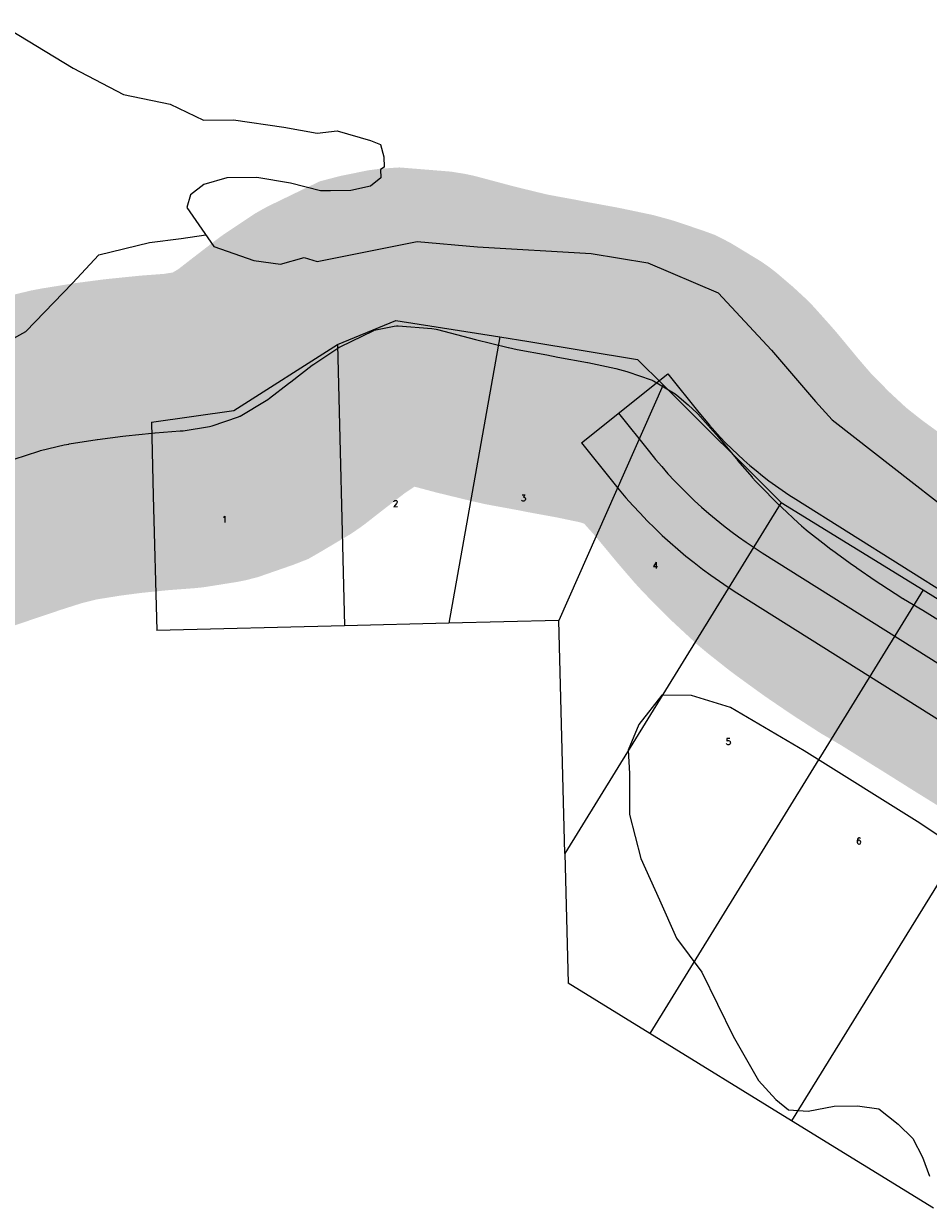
# Model space of a CAD drawing. Header units: feet. Extents: x 18803 to 104580, y -6601 to 116448.
# Tile 83 of 95: x 79730 to 81163, y 85626 to 87503. Entities that reach past the tile are written whole.
import ezdxf

# ---------------------------------------------------------------- set-up
doc = ezdxf.new("R2010")
doc.units = ezdxf.units.FT
doc.header["$LTSCALE"] = 100
doc.header["$MEASUREMENT"] = 0
for name, color, linetype in [('ELPC BOLD TITLE SHEET', 3, 'Continuous'), ('ELPC-XIST', 6, 'Continuous'), ('ELRP', 252, 'Continuous'), ('ETRP', 3, 'Continuous'), ('SL-VICINITY MAP', 2, 'Continuous')]:
    doc.layers.add(name, color=color, linetype=linetype)
doc.styles.add('L100', font='simplex.shx', dxfattribs={"height": 10})

msp = doc.modelspace()

# ---------------------------------------------------------------- linework, layer by layer
at = {"layer": 'ELPC BOLD TITLE SHEET', "const_width": 500}
msp.add_lwpolyline([(81424.54725334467, 86404.76487550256), (81394.13828094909, 86423.64327783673), (81370.03329224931, 86438.96940759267), (81338.26112477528, 86458.94521905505), (81338.2001585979, 86458.98345226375), (81315.45609528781, 86473.2104352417), (81279.94851800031, 86495.22179783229), (81260.98838860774, 86507.07508515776), (81260.91982304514, 86507.11807380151), (81222.36262039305, 86531.36193816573), (81222.12573963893, 86531.50940211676), (81207.03761798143, 86540.80830885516), (81206.86125544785, 86540.91781099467), (81154.51876258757, 86573.65787105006), (81123.56929540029, 86591.84797514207), (81123.02292909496, 86592.1629503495), (81122.8972363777, 86592.24450964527), (81088.04971416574, 86614.740455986), (81087.6071356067, 86615.03162389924), (81078.8951546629, 86620.871865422), (81049.61604133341, 86640.84180043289), (81049.10789876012, 86641.19609901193), (81039.0956867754, 86648.33129764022), (81009.63601737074, 86669.71112833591), (81009.37408509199, 86669.90334010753), (81000.52638949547, 86676.46810587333), (80970.11244086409, 86700.49584799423), (80969.3246832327, 86701.14023279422), (80962.27414111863, 86707.11035372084), (80956.96955846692, 86712.03230341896), (80956.96829002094, 86712.03348014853), (80956.96695275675, 86712.03472087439), (80930.79211182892, 86736.3154837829), (80930.41584890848, 86736.67103960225), (80925.39850985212, 86741.5007608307), (80895.38855782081, 86771.82579950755), (80895.05231590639, 86772.17215878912), (80889.92900301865, 86777.55204597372), (80884.24019038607, 86783.81758183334), (80883.79458849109, 86784.32223039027), (80860.93731064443, 86810.94306256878), (80860.71849457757, 86811.20163470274), (80859.05297979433, 86813.1986056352), (80829.41955045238, 86848.9683288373), (80827.7950028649, 86850.9130133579), (80827.53407794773, 86851.2200406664), (80822.457163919, 86857.09259926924), (80797.72209853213, 86884.78009782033), (80797.00100913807, 86885.55226722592), (80796.8037570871, 86885.73642233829), (80782.52990197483, 86898.91298704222), (80764.59171234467, 86914.2320160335), (80762.80185601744, 86915.6159127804), (80761.85128358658, 86916.27980099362), (80727.53450729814, 86937.12168019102), (80726.3683132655, 86937.74797140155), (80725.38567124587, 86938.246980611), (80724.26334528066, 86938.658541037), (80686.99436998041, 86951.27760229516), (80685.74530541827, 86951.6601159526), (80668.34027306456, 86956.43742885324), (80623.95280306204, 86965.74868499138), (80623.40511663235, 86965.8562278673), (80576.4377514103, 86974.45168667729), (80576.14741754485, 86974.5068412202), (80558.93682720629, 86977.89640584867), (80558.64658955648, 86977.95159609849), (80511.69177228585, 86986.5623231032), (80497.91839614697, 86989.66826507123), (80497.50717339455, 86989.76463806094), (80446.01348559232, 87002.29028577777), (80385.85636729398, 87018.34281992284), (80383.51840900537, 87018.84242978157), (80376.92316943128, 87019.909890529), (80323.29339110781, 87024.25930748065), (80320.53389788, 87024.08443020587), (80317.17798457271, 87023.63928421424), (80287.8704072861, 87017.66368941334), (80285.38540751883, 87017.0186360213), (80285.02615679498, 87016.84836568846), (80231.49483051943, 86990.94267342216), (80230.0117221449, 86990.15861505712), (80227.83612779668, 86988.90763594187), (80188.37388534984, 86962.54328998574), (80187.7547467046, 86962.0963634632), (80187.17677652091, 86961.66553037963), (80153.2141691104, 86935.52926079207), (80153.16317980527, 86935.49013641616), (80149.80577034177, 86932.92153093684), (80149.63454206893, 86932.78922834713), (80119.51679613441, 86909.28724712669), (80118.33589357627, 86908.42505462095), (80114.17192993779, 86905.58403710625), (80072.98339364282, 86881.15445489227), (80072.47426701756, 86880.86087198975), (80070.72606070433, 86880.17657173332), (80028.9227202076, 86865.683119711), (80026.58673423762, 86865.09393106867), (80024.47410933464, 86864.6604935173), (79982.72243581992, 86858.02928095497), (79979.03309582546, 86857.64827948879), (79978.33744196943, 86857.58639299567), (79938.66517100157, 86854.62380729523), (79938.13972494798, 86854.57860331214), (79933.0242043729, 86854.08032064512), (79892.17995020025, 86849.93972641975), (79892.10862404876, 86849.93238681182), (79887.27098398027, 86849.42719514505), (79847.1637590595, 86844.18102091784), (79846.51930681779, 86844.08709168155), (79802.43159783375, 86836.99939745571), (79801.82838171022, 86836.89419617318), (79794.16328220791, 86835.45244716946), (79757.01776094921, 86826.38168918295), (79755.94136053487, 86826.09018244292), (79754.30913792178, 86825.60412375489), (79715.10498726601, 86813.13984682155), (79710.46767529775, 86811.63275295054), (79710.21323899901, 86811.54847024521), (79673.7798325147, 86799.25092444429), (79673.75292658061, 86799.24185962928), (79663.83828319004, 86795.9077567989), (79663.82666525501, 86795.9038468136), (79627.42323055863, 86783.64265668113), (79627.40480493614, 86783.63645800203), (79618.48066447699, 86780.6377814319), (79583.64076794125, 86769.6249505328), (79583.00240866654, 86769.43153987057), (79572.09670086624, 86766.26928701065), (79532.88275690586, 86756.4660799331), (79532.57496936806, 86756.39100305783), (79522.1070992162, 86753.9009853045), (79502.73433918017, 86749.34827208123), (79499.1964693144, 86748.58842184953), (79496.65891293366, 86748.16627413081), (79477.52675669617, 86745.89324285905)], dxfattribs=at)
at = {"layer": 'ELPC-XIST'}
msp.add_lwpolyline([(79715.10498726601, 86813.13984682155), (79754.30913792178, 86825.60412375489), (79755.94136053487, 86826.09018244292), (79757.01776094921, 86826.38168918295), (79794.16328220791, 86835.45244716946), (79801.82838171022, 86836.89419617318), (79802.43159783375, 86836.99939745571), (79846.51930681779, 86844.08709168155), (79847.1637590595, 86844.18102091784), (79887.27098398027, 86849.42719514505), (79892.10862404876, 86849.93238681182), (79892.17995020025, 86849.93972641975), (79933.0242043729, 86854.08032064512), (79938.13972494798, 86854.57860331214), (79938.66517100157, 86854.62380729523), (79978.33744196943, 86857.58639299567), (79979.03309582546, 86857.64827948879), (79982.72243581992, 86858.02928095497), (80024.47410933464, 86864.6604935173), (80026.58673423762, 86865.09393106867), (80028.9227202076, 86865.683119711), (80070.72606070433, 86880.17657173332), (80072.47426701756, 86880.86087198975), (80072.98339364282, 86881.15445489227), (80114.17192993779, 86905.58403710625), (80118.33589357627, 86908.42505462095), (80119.51679613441, 86909.28724712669), (80149.63454206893, 86932.78922834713), (80149.80577034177, 86932.92153093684), (80153.16317980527, 86935.49013641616), (80153.2141691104, 86935.52926079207), (80187.17677652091, 86961.66553037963), (80187.7547467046, 86962.0963634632), (80188.37388534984, 86962.54328998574), (80227.83612779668, 86988.90763594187), (80230.0117221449, 86990.15861505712), (80231.49483051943, 86990.94267342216), (80285.02615679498, 87016.84836568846), (80285.38540751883, 87017.0186360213), (80287.8704072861, 87017.66368941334), (80317.17798457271, 87023.63928421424), (80320.53389788, 87024.08443020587), (80323.29339110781, 87024.25930748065), (80376.92316943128, 87019.909890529), (80383.51840900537, 87018.84242978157), (80385.85636729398, 87018.34281992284), (80446.01348559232, 87002.29028577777), (80497.50717339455, 86989.76463806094), (80497.91839614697, 86989.66826507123), (80511.69177228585, 86986.5623231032), (80558.64658955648, 86977.95159609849), (80558.93682720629, 86977.89640584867), (80576.14741754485, 86974.5068412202), (80576.4377514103, 86974.45168667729), (80623.40511663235, 86965.8562278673), (80623.95280306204, 86965.74868499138), (80668.34027306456, 86956.43742885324), (80685.74530541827, 86951.6601159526), (80686.99436998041, 86951.27760229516), (80724.26334528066, 86938.658541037), (80725.38567124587, 86938.246980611), (80726.3683132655, 86937.74797140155), (80727.53450729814, 86937.12168019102), (80761.85128358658, 86916.27980099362), (80762.80185601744, 86915.6159127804), (80764.59171234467, 86914.2320160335), (80782.52990197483, 86898.91298704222), (80796.8037570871, 86885.73642233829), (80797.00100913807, 86885.55226722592), (80797.72209853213, 86884.78009782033), (80822.457163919, 86857.09259926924), (80827.53407794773, 86851.2200406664), (80827.7950028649, 86850.9130133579), (80829.41955045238, 86848.9683288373), (80859.05297979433, 86813.1986056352), (80860.71849457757, 86811.20163470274), (80860.93731064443, 86810.94306256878), (80883.79458849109, 86784.32223039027), (80884.24019038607, 86783.81758183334), (80889.92900301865, 86777.55204597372), (80895.05231590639, 86772.17215878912), (80895.38855782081, 86771.82579950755), (80925.39850985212, 86741.5007608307), (80930.41584890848, 86736.67103960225), (80930.79211182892, 86736.3154837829), (80956.96695275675, 86712.03472087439), (80956.96829002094, 86712.03348014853), (80956.96955846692, 86712.03230341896), (80962.27414111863, 86707.11035372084), (80969.3246832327, 86701.14023279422), (80970.11244086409, 86700.49584799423), (81000.52638949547, 86676.46810587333), (81009.37408509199, 86669.90334010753), (81009.63601737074, 86669.71112833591), (81039.0956867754, 86648.33129764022), (81049.10789876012, 86641.19609901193), (81049.61604133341, 86640.84180043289), (81078.8951546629, 86620.871865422), (81087.6071356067, 86615.03162389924), (81088.04971416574, 86614.740455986), (81122.8972363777, 86592.24450964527), (81123.02292909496, 86592.1629503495), (81123.56929540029, 86591.84797514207), (81154.51876258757, 86573.65787105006), (81206.86125544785, 86540.91781099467)], dxfattribs=at)
at = {"layer": 'ELRP'}
for p, q in [((80227.24255216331, 86994.65688617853), (80319.48192426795, 87032.3929940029)), ((80319.48192426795, 87032.3929940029), (80484.55924488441, 87006.39494095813)), ((80063.30316748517, 86889.746104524), (80227.24255216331, 86994.65688617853)), ((80227.24255216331, 86994.65688617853), (80238.52402522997, 86548.96964464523)), ((80484.55924488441, 87006.39494095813), (80403.54222603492, 86553.09601642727)), ((80484.55924488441, 87006.39494095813), (80530.19673478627, 86999.20748553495)), ((80530.19673478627, 86999.20748553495), (80702.46560798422, 86970.68853283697)), ((80702.46560798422, 86970.68853283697), (80742.79950171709, 86930.56526427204)), ((80613.8024735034, 86838.94261426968), (80750.61257756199, 86948.06637624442)), ((80750.61257756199, 86948.06637624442), (80799.62473579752, 86886.61909522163)), ((80742.79950171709, 86930.56526427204), (80578.01097378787, 86557.52773310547)), ((80742.79950171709, 86930.56526427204), (80929.96374177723, 86744.37840318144)), ((79932.5931291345, 86871.3372513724), (80063.30316748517, 86889.746104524)), ((80672.43537524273, 86885.70994083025), (80721.44753347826, 86824.26265980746)), ((79932.5931291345, 86871.3372513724), (79935.53750174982, 86755.01651016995)), ((80613.8024735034, 86838.94261426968), (80662.81463173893, 86777.49533324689)), ((79935.53750174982, 86755.01651016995), (79940.94359032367, 86541.44292011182)), ((80929.96374177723, 86744.37840318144), (80587.38280361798, 86188.60853246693)), ((80929.96374177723, 86744.37840318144), (81154.698829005, 86605.84992030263)), ((80953.16320931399, 86749.32888856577), (82187.62147843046, 85972.5073431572)), ((80899.90299393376, 86664.69231575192), (82134.36126305, 85887.87077034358)), ((81154.698829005, 86605.84992030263), (80721.79732000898, 85903.55277271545)), ((80859.95783239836, 86601.21488614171), (82094.4161015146, 85824.39334073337)), ((81154.698829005, 86605.84992030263), (81379.43391623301, 86467.32143742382)), ((80238.52402522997, 86548.96964464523), (79940.94359032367, 86541.44292011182)), ((80403.54222603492, 86553.09601642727), (80238.52402522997, 86548.96964464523)), ((80578.01097378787, 86557.52773310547), (80403.43089368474, 86553.10866904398)), ((80587.38280361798, 86188.60853246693), (80578.01097378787, 86557.52773310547)), ((81379.43391623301, 86467.32143742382), (80946.53240723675, 85765.02428983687)), ((80587.38280361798, 86188.60853246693), (80587.38280361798, 86188.60853246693)), ((80587.38280361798, 86188.60853246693), (80592.58180075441, 85983.21632182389)), ((80721.79732000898, 85903.55277271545), (80592.5746448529, 85983.20665037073)), ((80946.53240723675, 85765.02428983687), (80721.79732000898, 85903.55277271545)), ((81171.26749446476, 85626.49580695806), (80946.53240723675, 85765.02428983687))]:
    msp.add_line(p, q, dxfattribs=at)
for centre, radius, start, end in [((81281.3526564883, 87270.85945024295), 616.1999999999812, 218.576892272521, 237.8185589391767), ((81281.3526564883, 87270.85945024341), 716.200000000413, 218.5768922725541, 237.8185589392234), ((81281.3526564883, 87270.85945024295), 791.2000000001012, 218.5768922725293, 237.8185589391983)]:
    msp.add_arc(centre, radius, start, end, dxfattribs=at)
at = {"layer": 'SL-VICINITY MAP'}
for points in [[(79692.25468401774, 87502.57104807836), (79808.51443868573, 87432.07449319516), (79888.2925058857, 87390.57844530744), (79962.34197861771, 87375.24863727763), (80015.21126480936, 87349.7674692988), (80062.77842068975, 87350.45873876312), (80142.09461915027, 87338.48665572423), (80194.95517110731, 87329.41129245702), (80226.66267451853, 87333.15326792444), (80279.61857398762, 87317.51691763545), (80295.49309527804, 87311.18524138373), (80300.69987807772, 87291.57379096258), (80300.93824685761, 87275.17132341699), (80295.63871619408, 87271.81312169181), (80295.82941121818, 87258.69114765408), (80279.61763869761, 87245.33080483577), (80248.15463865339, 87238.31119628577), (80216.16982694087, 87237.84637716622), (80200.58748277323, 87237.61992682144), (80152.82963186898, 87250.05063139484), (80099.77225030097, 87259.12313423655), (80052.20509442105, 87258.43186477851), (80015.4425637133, 87248.05405449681), (79994.35772468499, 87231.3417075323), (79988.7060739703, 87211.57245698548), (80031.24133796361, 87149.84806027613), (80094.72455430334, 87127.80232551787), (80137.03985327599, 87121.85489973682), (80174.22884813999, 87132.2389076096), (80195.22093930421, 87125.98160241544), (80353.69898107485, 87157.81536074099), (80449.20594864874, 87149.35975629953), (80628.97085835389, 87138.84744367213), (80719.02913941, 87123.7502835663), (80830.03443752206, 87076.14567261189), (80914.82505755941, 86985.50467470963), (80984.28397138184, 86904.4844278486), (81010.56332403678, 86875.33565546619), (81300.71482204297, 86649.06587526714)], [(79684.38574323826, 86988.19334067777), (79733.57548517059, 87015.2269676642), (79807.34126169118, 87091.89830981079), (79849.51406768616, 87136.7631656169), (79929.50548637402, 87155.8127198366), (79979.758652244, 87162.18489788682), (80018.5390552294, 87168.28078326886)], [(81330.0417885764, 86115.11193091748), (81149.64453569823, 86236.64397373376), (80966.1532981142, 86350.86600884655), (80849.5741681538, 86419.52818149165), (80788.02942899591, 86438.44377584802), (80740.8702478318, 86439.38160550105), (80704.56303230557, 86392.92579657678), (80687.53146283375, 86351.98389200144), (80689.74623223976, 86315.08216736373), (80689.93044087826, 86250.2089860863), (80707.711420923, 86180.56294545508), (80737.3701177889, 86115.10362064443), (80764.1692873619, 86054.12408342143), (80804.37851252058, 86000.24940366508), (80853.96597890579, 85899.01039250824), (80893.85282512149, 85828.92474422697), (80921.26744540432, 85798.8934196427), (80941.5772082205, 85782.27215064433), (80972.49611368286, 85780.18297552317), (81013.93624026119, 85788.20472104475), (81050.80865772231, 85788.94576603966), (81084.61639765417, 85783.85052774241), (81115.0956954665, 85759.6554864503), (81138.23567839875, 85737.08070545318), (81153.86050339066, 85707.28383828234), (81165.06415514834, 85677.57489264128)]]:
    msp.add_lwpolyline(points, dxfattribs=at)

# ---------------------------------------------------------------- texts
at = {"layer": 'ETRP', "style": 'L100'}
for s, p in [('3', (80517.60811109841, 86746.3055518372)), ('2', (80315.1498939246, 86737.56530188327)), ('1', (80044.33973620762, 86712.63679452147)), ('4', (80726.60545211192, 86639.53858669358)), ('5', (80842.24709760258, 86360.51629399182)), ('6', (81048.90915401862, 86203.0835604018))]:
    msp.add_text(s, height=10, rotation=1.449991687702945, dxfattribs=at).set_placement(p)

doc.saveas('drawing.dxf')
